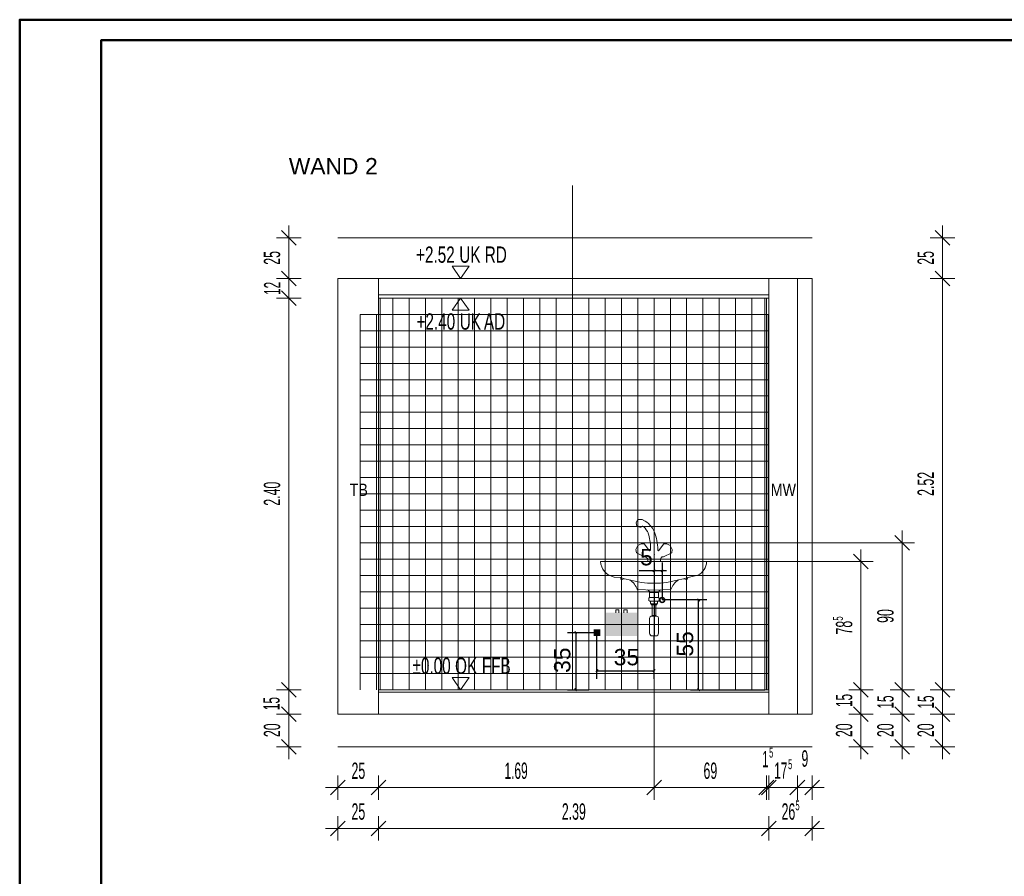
# Model space of a CAD drawing. Extents: x -781 to -156, y -1257 to -37.
# Tile 4 of 5: x -596 to -354, y -247 to -37. Entities that reach past the tile are written whole.
import ezdxf
from ezdxf.lldxf.tags import DXFTag

# ---------------------------------------------------------------- set-up
doc = ezdxf.new("R2010")
doc.units = 0
doc.layers.get('0').update_dxf_attribs({"lineweight": 35})
doc.layers.add('D-305 Wandabwicklung barrierefrei', color=7, linetype='Continuous', lineweight=25)
doc.layers.add('PLAN_D-305 Fliesenspiegel WC barrierefrei', color=7, linetype='Continuous', lineweight=25)
for name, color, linetype, lineweight, true_color in [('Rahmen', 7, 'Continuous', 35, 0x009900), ('S_Durchlauferhitzer', 7, 'Continuous', 18, 0xb2b200), ('S_Kaltwasser', 7, 'Continuous', 35, 0x005e00), ('S_Steckdose', 5, 'Continuous', 25, 0x0000ff), ('X_Mass', 1, 'Continuous', 25, 0xff0000)]:
    doc.layers.add(name, color=color, linetype=linetype, lineweight=lineweight, true_color=true_color)
doc.styles.get("Standard").update_dxf_attribs({"font": 'arial.ttf'})
tags = doc.linetypes.add('STRICHPUNKT2_S5', pattern=[0.25, 0.2, -0.025, 0, -0.025]).pattern_tags.tags
tags[10:11] = [DXFTag(74, 4), DXFTag(75, 0), DXFTag(340, '0'), DXFTag(46, 1.0), DXFTag(50, 0.0), DXFTag(44, 0.0), DXFTag(45, 0.0)]
tags[8:9] = [DXFTag(74, 4), DXFTag(75, 0), DXFTag(340, '0'), DXFTag(46, 1.0), DXFTag(50, 0.0), DXFTag(44, 0.0), DXFTag(45, 0.0)]
tags[6:7] = [DXFTag(74, 4), DXFTag(75, 0), DXFTag(340, '0'), DXFTag(46, 1.0), DXFTag(50, 0.0), DXFTag(44, 0.0), DXFTag(45, 0.0)]
tags[4:5] = [DXFTag(74, 4), DXFTag(75, 0), DXFTag(340, '0'), DXFTag(46, 1.0), DXFTag(50, 0.0), DXFTag(44, 0.0), DXFTag(45, 0.0)]
tags = doc.linetypes.add('VERDECKT2_S2', pattern=[0.0675, 0.05, -0.0175]).pattern_tags.tags
tags[6:7] = [DXFTag(74, 4), DXFTag(75, 0), DXFTag(340, '0'), DXFTag(46, 1.0), DXFTag(50, 0.0), DXFTag(44, 0.0), DXFTag(45, 0.0)]
tags[4:5] = [DXFTag(74, 4), DXFTag(75, 0), DXFTag(340, '0'), DXFTag(46, 1.0), DXFTag(50, 0.0), DXFTag(44, 0.0), DXFTag(45, 0.0)]

# ---------------------------------------------------------------- blocks, each defined once
blk = doc.blocks.new('Maß-A07E9OGFVH', base_point=(-438.02, -201.61))
at = {"color": 0, "linetype": 'ByBlock', "lineweight": -2, "ltscale": 0.25}
for p, q in [((-427.1, -179.35), (-438.02, -179.35)), ((-429.37, -179.08), (-428.83, -179.61)), ((-429.1, -201.35), (-429.1, -179.35)), ((-431.1, -201.35), (-412.89, -201.35)), ((-429.37, -201.08), (-428.83, -201.61))]:
    blk.add_line(p, q, dxfattribs=at)
at = {"color": 0, "linetype": 'ByBlock', "lineweight": -2, "ltscale": 0.25, "insert": (-434.43, -193.23), "char_height": 4, "attachment_point": 1, "rotation": 90}
blk.add_mtext('{\\fArial;55}', dxfattribs=at)
blk = doc.blocks.new('Maß-A07E9OGHVH', base_point=(-443.66, -188.16))
at = {"color": 0, "linetype": 'ByBlock', "lineweight": -2, "ltscale": 0.25}
for p, q in [((-440.02, -170.2), (-440.02, -188.16)), ((-438.02, -170.2), (-438.02, -179.35)), ((-436.96, -172.2), (-443.66, -172.2)), ((-439.76, -171.93), (-440.29, -172.47)), ((-437.76, -171.93), (-438.29, -172.47))]:
    blk.add_line(p, q, dxfattribs=at)
at = {"color": 0, "linetype": 'ByBlock', "lineweight": -2, "ltscale": 0.25, "insert": (-443.43, -166.87), "char_height": 4, "attachment_point": 1}
blk.add_mtext('{\\fArial;5}', dxfattribs=at)
blk = doc.blocks.new('Maß-A07E9OGJVH', base_point=(-464.53, -201.61))
at = {"color": 0, "linetype": 'ByBlock', "lineweight": -2, "ltscale": 0.25}
for p, q in [((-461.2, -187.35), (-454.02, -187.35)), ((-458.93, -187.61), (-459.47, -187.08)), ((-459.2, -187.35), (-459.2, -201.35)), ((-461.2, -201.35), (-456.02, -201.35)), ((-458.93, -201.61), (-459.47, -201.08))]:
    blk.add_line(p, q, dxfattribs=at)
at = {"color": 0, "linetype": 'ByBlock', "lineweight": -2, "ltscale": 0.25, "insert": (-464.53, -197.23), "char_height": 4, "attachment_point": 1, "rotation": 90}
blk.add_mtext('{\\fArial;35}', dxfattribs=at)
blk = doc.blocks.new('Maß-A07E9OGLVH', base_point=(-454.29, -198.7))
at = {"color": 0, "linetype": 'ByBlock', "lineweight": -2, "ltscale": 0.25}
for p, q in [((-454.02, -198.7), (-454.02, -187.35)), ((-440.02, -198.7), (-440.02, -188.16)), ((-453.76, -196.43), (-454.29, -196.97)), ((-454.02, -196.7), (-440.02, -196.7)), ((-439.76, -196.43), (-440.29, -196.97))]:
    blk.add_line(p, q, dxfattribs=at)
at = {"color": 0, "linetype": 'ByBlock', "lineweight": -2, "ltscale": 0.25, "insert": (-449.9, -191.37), "char_height": 4, "attachment_point": 1}
blk.add_mtext('{\\fArial;35}', dxfattribs=at)
blk = doc.blocks.new('Referenz-A07E9OGVVH', base_point=(-535.81, -409.95))
at = {"layer": 'D-305 Wandabwicklung barrierefrei', "color": 0, "linetype": 'STRICHPUNKT2_S5', "lineweight": 18, "ltscale": 0.18}
blk.add_line((-460.02, -201.35), (-460.02, -77.78), dxfattribs=at)
at = {"layer": 'D-305 Wandabwicklung barrierefrei', "color": 0, "lineweight": 13}
for p, q in [((-527.75, -92.35), (-531.35, -88.75)), ((-529.55, -90.55), (-529.55, -87.55)), ((-367.49, -92.35), (-371.09, -88.75)), ((-369.29, -90.55), (-369.29, -87.55)), ((-529.55, -90.55), (-532.55, -90.55)), ((-529.55, -90.55), (-526.55, -90.55)), ((-529.55, -100.55), (-529.55, -90.55)), ((-517.55, -90.55), (-401.29, -90.55)), ((-369.29, -90.55), (-372.29, -90.55)), ((-369.29, -90.55), (-366.29, -90.55)), ((-369.29, -100.55), (-369.29, -90.55)), ((-527.75, -102.35), (-531.35, -98.75)), ((-485.32, -97.55), (-489.52, -97.55)), ((-489.52, -97.55), (-487.42, -100.55)), ((-487.42, -100.55), (-485.32, -97.55)), ((-367.49, -102.35), (-371.09, -98.75)), ((-529.55, -100.55), (-532.55, -100.55)), ((-529.55, -100.55), (-526.55, -100.55)), ((-529.55, -105.35), (-529.55, -100.55)), ((-517.55, -100.55), (-401.29, -100.55)), ((-517.55, -100.55), (-517.55, -207.35)), ((-507.55, -100.55), (-507.55, -207.35)), ((-411.89, -100.55), (-411.89, -207.35)), ((-404.89, -100.55), (-404.89, -207.35)), ((-401.29, -100.55), (-401.29, -207.35)), ((-369.29, -100.55), (-372.29, -100.55)), ((-369.29, -100.55), (-366.29, -100.55)), ((-369.29, -184.65), (-369.29, -100.55)), ((-527.75, -107.15), (-531.35, -103.55)), ((-529.55, -105.35), (-532.55, -105.35)), ((-529.55, -105.35), (-526.55, -105.35)), ((-529.55, -201.35), (-529.55, -105.35)), ((-411.89, -104.55), (-507.55, -104.55)), ((-411.89, -105.35), (-507.55, -105.35)), ((-507.15, -105.35), (-507.15, -201.35)), ((-504.02, -201.35), (-504.02, -105.35)), ((-500.02, -201.35), (-500.02, -105.35)), ((-496.02, -201.35), (-496.02, -105.35)), ((-492.02, -201.35), (-492.02, -105.35)), ((-489.52, -108.35), (-487.42, -105.35)), ((-488.02, -201.35), (-488.02, -105.35)), ((-487.42, -105.35), (-485.32, -108.35)), ((-484.02, -201.35), (-484.02, -105.35)), ((-480.02, -201.35), (-480.02, -105.35)), ((-476.02, -201.35), (-476.02, -105.35)), ((-472.02, -201.35), (-472.02, -105.35)), ((-468.02, -201.35), (-468.02, -105.35)), ((-464.02, -201.35), (-464.02, -105.35)), ((-460.02, -201.35), (-460.02, -105.35)), ((-456.02, -201.35), (-456.02, -105.35)), ((-452.02, -201.35), (-452.02, -105.35)), ((-448.02, -201.35), (-448.02, -105.35)), ((-444.02, -201.35), (-444.02, -105.35)), ((-440.02, -201.35), (-440.02, -105.35)), ((-436.02, -201.35), (-436.02, -105.35)), ((-432.02, -201.35), (-432.02, -105.35)), ((-428.02, -201.35), (-428.02, -105.35)), ((-424.02, -201.35), (-424.02, -105.35)), ((-420.02, -201.35), (-420.02, -105.35)), ((-416.02, -201.35), (-416.02, -105.35)), ((-412.89, -105.35), (-412.89, -201.35)), ((-412.49, -105.35), (-412.49, -201.35)), ((-485.32, -108.35), (-489.52, -108.35)), ((-512.02, -201.35), (-512.02, -109.35)), ((-412.02, -109.35), (-512.02, -109.35)), ((-508.02, -201.35), (-508.02, -109.35)), ((-412.02, -201.35), (-412.02, -109.35)), ((-412.02, -113.35), (-512.02, -113.35)), ((-412.02, -117.35), (-512.02, -117.35)), ((-412.02, -121.35), (-512.02, -121.35)), ((-412.02, -125.35), (-512.02, -125.35)), ((-412.02, -129.35), (-512.02, -129.35)), ((-460.02, -129.35), (-420.02, -129.35)), ((-420.02, -129.35), (-420.02, -165.35)), ((-412.02, -133.35), (-512.02, -133.35)), ((-460.02, -165.35), (-460.02, -133.35)), ((-412.02, -137.35), (-512.02, -137.35)), ((-412.02, -141.35), (-512.02, -141.35)), ((-412.02, -145.35), (-512.02, -145.35)), ((-412.02, -149.35), (-512.02, -149.35)), ((-412.02, -153.35), (-512.02, -153.35)), ((-412.02, -157.35), (-512.02, -157.35)), ((-412.02, -161.35), (-512.02, -161.35)), ((-444.05, -159.74), (-444.4, -160.44)), ((-444.4, -160.44), (-444.4, -160.51)), ((-444.34, -160.8), (-444.4, -160.51)), ((-444.01, -159.67), (-444.05, -159.74)), ((-443.91, -159.64), (-444.01, -159.67)), ((-442.96, -161.36), (-442.89, -161.3)), ((-442.55, -161.35), (-442.96, -161.35)), ((-377.37, -167.15), (-380.97, -163.55)), ((-379.17, -165.35), (-379.17, -162.35)), ((-412.02, -165.35), (-512.02, -165.35)), ((-440.91, -165.35), (-460.02, -165.35)), ((-443.98, -166.01), (-444.46, -166.96)), ((-443.15, -165.59), (-443.98, -166.01)), ((-442.43, -165.57), (-443.15, -165.59)), ((-441.11, -167.31), (-442.43, -165.57)), ((-440.85, -166.42), (-440.9, -167.17)), ((-420.02, -165.35), (-439.23, -165.35)), ((-438.91, -167.31), (-437.58, -165.57)), ((-437.58, -165.57), (-436.86, -165.59)), ((-436.86, -165.59), (-436.03, -166.01)), ((-436.03, -166.01), (-435.55, -166.96)), ((-379.17, -165.35), (-382.17, -165.35)), ((-379.17, -165.35), (-376.17, -165.35)), ((-379.17, -201.27), (-379.17, -165.35)), ((-444.46, -166.96), (-444.33, -167.84)), ((-444.33, -167.84), (-442.32, -168.8)), ((-441.91, -168.77), (-441.91, -168.96)), ((-441.11, -167.31), (-440.9, -167.17)), ((-439.92, -168.26), (-439.92, -168.22)), ((-439.09, -166.98), (-439.11, -167.17)), ((-438.91, -167.31), (-439.11, -167.17)), ((-438.1, -168.77), (-438.1, -168.96)), ((-435.68, -167.84), (-437.69, -168.8)), ((-435.55, -166.96), (-435.68, -167.84)), ((-387.49, -171.75), (-391.09, -168.15)), ((-389.29, -169.95), (-389.29, -166.95)), ((-412.02, -169.35), (-512.02, -169.35)), ((-453.12, -169.95), (-453.12, -169.95)), ((-427.13, -169.95), (-453.12, -169.95)), ((-441.54, -169.3), (-441.54, -169.95)), ((-438.47, -169.95), (-441.54, -169.95)), ((-438.47, -169.3), (-438.47, -169.95)), ((-389.29, -169.95), (-392.29, -169.95)), ((-389.29, -169.95), (-386.29, -169.95)), ((-389.29, -201.35), (-389.29, -169.95)), ((-412.02, -173.35), (-512.02, -173.35)), ((-450, -173.67), (-449.8, -173.74)), ((-449.8, -173.74), (-448.27, -173.87)), ((-431.34, -173.74), (-431.77, -173.87)), ((-429.28, -173.31), (-431.34, -173.74)), ((-448.27, -173.87), (-447.26, -174.16)), ((-448.24, -173.87), (-448.05, -174.42)), ((-447.26, -174.16), (-445.69, -174.52)), ((-445.96, -174.46), (-444.63, -174.76)), ((-444.63, -174.76), (-443.09, -175.06)), ((-443.09, -175.06), (-441.63, -175.2)), ((-441.63, -175.2), (-440.02, -175.25)), ((-438.4, -175.2), (-440.02, -175.25)), ((-436.94, -175.06), (-438.4, -175.2)), ((-435.41, -174.76), (-436.94, -175.06)), ((-434.34, -174.52), (-435.41, -174.76)), ((-432.78, -174.16), (-434.34, -174.52)), ((-431.77, -173.87), (-432.78, -174.16)), ((-431.77, -173.87), (-431.96, -174.42)), ((-412.02, -177.35), (-512.02, -177.35)), ((-444.14, -176.81), (-440, -176.96)), ((-441.12, -177.54), (-441.12, -178.78)), ((-438.93, -177.54), (-441.12, -177.54)), ((-435.86, -176.81), (-440, -176.96)), ((-438.93, -177.54), (-438.93, -178.78)), ((-441.28, -178.95), (-441.12, -178.78)), ((-441.28, -178.95), (-441.28, -179.52)), ((-441.28, -179.52), (-441.08, -179.68)), ((-440.02, -178.78), (-441.12, -178.78)), ((-438.93, -178.78), (-441.12, -178.78)), ((-441.08, -179.68), (-440.02, -179.68)), ((-440.87, -179.68), (-440.87, -180.13)), ((-440.87, -180.13), (-440.74, -180.3)), ((-440.74, -180.3), (-440.74, -180.55)), ((-440.74, -180.3), (-439.31, -180.3)), ((-440.74, -180.55), (-440.02, -180.55)), ((-440.47, -183.19), (-440.47, -180.55)), ((-440.02, -178.78), (-438.93, -178.78)), ((-438.96, -179.68), (-440.02, -179.68)), ((-439.31, -180.55), (-440.02, -180.55)), ((-439.31, -180.55), (-440.02, -180.55)), ((-439.57, -183.19), (-439.57, -180.55)), ((-439.17, -180.13), (-439.31, -180.3)), ((-439.31, -180.3), (-439.31, -180.55)), ((-439.17, -179.68), (-439.17, -180.13)), ((-438.76, -179.52), (-438.96, -179.68)), ((-438.93, -178.78), (-438.76, -178.95)), ((-438.76, -178.95), (-438.76, -179.52)), ((-412.02, -181.35), (-512.02, -181.35)), ((-440.74, -183.32), (-440.02, -183.32)), ((-440.02, -183.19), (-440.47, -183.19)), ((-440.02, -183.19), (-439.57, -183.19)), ((-439.31, -183.32), (-440.02, -183.32)), ((-412.02, -185.35), (-512.02, -185.35)), ((-441.11, -187.52), (-441.11, -183.79)), ((-438.93, -187.52), (-438.93, -183.79)), ((-369.29, -201.35), (-369.29, -184.65)), ((-440.47, -188.16), (-440.02, -188.16)), ((-439.57, -188.16), (-440.02, -188.16)), ((-412.02, -189.35), (-512.02, -189.35)), ((-412.02, -193.35), (-512.02, -193.35)), ((-412.02, -197.35), (-512.02, -197.35)), ((-527.75, -203.15), (-531.35, -199.55)), ((-485.32, -198.35), (-489.52, -198.35)), ((-489.52, -198.35), (-487.42, -201.35)), ((-487.42, -201.35), (-485.32, -198.35)), ((-387.49, -203.15), (-391.09, -199.55)), ((-377.37, -203.15), (-380.97, -199.55)), ((-367.49, -203.15), (-371.09, -199.55)), ((-529.55, -201.35), (-532.55, -201.35)), ((-529.55, -201.35), (-526.55, -201.35)), ((-529.55, -207.35), (-529.55, -201.35)), ((-507.55, -201.35), (-411.89, -201.35)), ((-507.55, -201.95), (-411.89, -201.95)), ((-389.29, -201.35), (-392.29, -201.35)), ((-389.29, -201.35), (-386.29, -201.35)), ((-389.29, -206.2), (-389.29, -201.35)), ((-379.17, -201.35), (-382.17, -201.35)), ((-379.17, -201.35), (-379.17, -201.27)), ((-379.17, -201.35), (-376.17, -201.35)), ((-379.17, -207.35), (-379.17, -201.35)), ((-369.29, -201.35), (-372.29, -201.35)), ((-369.29, -201.35), (-366.29, -201.35)), ((-369.29, -207.35), (-369.29, -201.35)), ((-529.55, -207.35), (-532.55, -207.35)), ((-527.75, -209.15), (-531.35, -205.55)), ((-529.55, -207.35), (-526.55, -207.35)), ((-529.55, -213.51), (-529.55, -207.35)), ((-517.55, -207.35), (-401.29, -207.35)), ((-389.29, -207.35), (-392.29, -207.35)), ((-387.49, -209.15), (-391.09, -205.55)), ((-389.29, -207.35), (-389.29, -206.2)), ((-389.29, -207.35), (-386.29, -207.35)), ((-389.29, -215.35), (-389.29, -207.35)), ((-379.17, -207.35), (-382.17, -207.35)), ((-377.37, -209.15), (-380.97, -205.55)), ((-379.17, -207.35), (-376.17, -207.35)), ((-379.17, -215.35), (-379.17, -207.35)), ((-369.29, -207.35), (-372.29, -207.35)), ((-367.49, -209.15), (-371.09, -205.55)), ((-369.29, -207.35), (-366.29, -207.35)), ((-369.29, -215.35), (-369.29, -207.35)), ((-527.75, -217.15), (-531.35, -213.55)), ((-529.55, -215.35), (-529.55, -213.51)), ((-387.49, -217.15), (-391.09, -213.55)), ((-377.37, -217.15), (-380.97, -213.55)), ((-367.49, -217.15), (-371.09, -213.55)), ((-529.55, -215.35), (-532.55, -215.35)), ((-529.55, -215.35), (-526.55, -215.35)), ((-529.55, -215.35), (-529.55, -218.35)), ((-517.55, -215.35), (-401.29, -215.35)), ((-389.29, -215.35), (-392.29, -215.35)), ((-389.29, -215.35), (-386.29, -215.35)), ((-389.29, -215.35), (-389.29, -218.35)), ((-379.17, -215.35), (-382.17, -215.35)), ((-379.17, -215.35), (-376.17, -215.35)), ((-379.17, -215.35), (-379.17, -218.35)), ((-369.29, -215.35), (-372.29, -215.35)), ((-369.29, -215.35), (-366.29, -215.35)), ((-369.29, -215.35), (-369.29, -218.35)), ((-519.35, -227.15), (-515.75, -223.55)), ((-517.55, -225.35), (-517.55, -222.35)), ((-509.35, -227.15), (-505.75, -223.55)), ((-507.55, -225.35), (-507.55, -222.35)), ((-441.82, -227.15), (-438.22, -223.55)), ((-440.02, -225.35), (-440.02, -222.35)), ((-414.29, -227.15), (-410.69, -223.55)), ((-413.69, -227.15), (-410.09, -223.55)), ((-412.49, -225.35), (-412.49, -222.35)), ((-411.89, -225.35), (-411.89, -222.35)), ((-406.69, -227.15), (-403.09, -223.55)), ((-404.89, -225.35), (-404.89, -222.35)), ((-403.09, -227.15), (-399.49, -223.55)), ((-401.29, -225.35), (-401.29, -222.35)), ((-517.55, -225.35), (-520.55, -225.35)), ((-517.55, -225.35), (-517.55, -228.35)), ((-517.55, -225.35), (-507.55, -225.35)), ((-507.55, -225.35), (-507.55, -228.35)), ((-507.55, -225.35), (-440.02, -225.35)), ((-440.02, -225.35), (-440.02, -228.35)), ((-440.02, -225.35), (-412.49, -225.35)), ((-412.49, -225.35), (-412.49, -228.35)), ((-412.49, -225.35), (-411.89, -225.35)), ((-411.89, -225.35), (-411.89, -228.35)), ((-411.89, -225.35), (-404.89, -225.35)), ((-404.89, -225.35), (-404.89, -228.35)), ((-404.89, -225.35), (-401.29, -225.35)), ((-401.29, -225.35), (-401.29, -228.35)), ((-401.29, -225.35), (-398.29, -225.35)), ((-519.35, -237.15), (-515.75, -233.55)), ((-517.55, -235.35), (-517.55, -232.35)), ((-509.35, -237.15), (-505.75, -233.55)), ((-507.55, -235.35), (-507.55, -232.35)), ((-413.69, -237.15), (-410.09, -233.55)), ((-411.89, -235.35), (-411.89, -232.35)), ((-403.09, -237.15), (-399.49, -233.55)), ((-401.29, -235.35), (-401.29, -232.35)), ((-517.55, -235.35), (-520.55, -235.35)), ((-517.55, -235.35), (-517.55, -238.35)), ((-517.55, -235.35), (-507.55, -235.35)), ((-507.55, -235.35), (-507.55, -238.35)), ((-507.55, -235.35), (-411.89, -235.35)), ((-411.89, -235.35), (-411.89, -238.35)), ((-411.89, -235.35), (-401.29, -235.35)), ((-401.29, -235.35), (-401.29, -238.35)), ((-401.29, -235.35), (-398.29, -235.35))]:
    blk.add_line(p, q, dxfattribs=at)
at = {"layer": 'D-305 Wandabwicklung barrierefrei', "color": 0, "lineweight": -2}
for p, q in [((-487.42, -100.55), (-487.42, -100.55)), ((-487.42, -100.55), (-487.42, -100.55)), ((-487.42, -100.55), (-487.42, -100.55)), ((-487.42, -100.55), (-487.42, -100.55)), ((-487.42, -105.35), (-487.42, -105.35)), ((-487.42, -105.35), (-487.42, -105.35)), ((-487.42, -105.35), (-487.42, -105.35)), ((-487.42, -105.35), (-487.42, -105.35)), ((-487.42, -201.35), (-487.42, -201.35)), ((-487.42, -201.35), (-487.42, -201.35)), ((-487.42, -201.35), (-487.42, -201.35)), ((-487.42, -201.35), (-487.42, -201.35))]:
    blk.add_line(p, q, dxfattribs=at)
at = {"layer": 'D-305 Wandabwicklung barrierefrei', "color": 0, "linetype": 'VERDECKT2_S2', "lineweight": 13, "ltscale": 0.13}
for p, q in [((-379.17, -165.35), (-428.02, -165.35)), ((-389.29, -169.95), (-427.13, -169.95)), ((-440.02, -227.35), (-440.02, -189.7))]:
    blk.add_line(p, q, dxfattribs=at)
at = {"layer": 'D-305 Wandabwicklung barrierefrei', "color": 0, "lineweight": 13}
for centre, major_axis, ratio, start_param, end_param in [((-443.63, -161.03), (0.699, -0.266), 0.583946, 3.226967, 6.306831), ((-443.48, -161.74), (0.85, 1.97), 1, 0, 0.609938), ((-442.75, -161.49), (0.173, 0.166), 1, 0, 1.465578), ((-445.02, -164.7), (5.09, 2), 1, 0, 0.747553), ((-446.51, -165.2), (5.1, 2.11), 1, 0, 0.384026), ((-454.02, -166.91), (13.16, 0.49), 1, 0, 0.257004), ((-441.32, -162.97), (1.3, 0.52), 1, 0, 0.000175), ((-451.95, -167.25), (12.85, 0.27), 1, 0, 0.340776), ((-442.36, -167.52), (0.04, -1.27), 1, 0, 0.31628), ((-437.65, -167.52), (-0.44, -1.2), 1, 0, 0.316284), ((-449.13, -169.76), (-4, -0.19), 1, 0, 1.302452), ((-441.93, -169.36), (0.392, 0.056), 1, 0, 1.37346), ((-438.08, -169.36), (-0.022, 0.395), 1, 0, 1.37346), ((-431.12, -169.76), (1.84, -3.55), 1, 0, 1.044999), ((-446.62, -177.52), (-0.61, 3.36), 1, 0, 0.250813), ((-448.17, -178.05), (4.03, 1.23), 1, 0, 0.722851), ((-431.84, -178.05), (-2.19, 3.6), 1, 0, 0.728196), ((-433.39, -177.52), (1.43, 3.1), 1, 0, 0.25084), ((-441.76, -177.54), (0.64, 0), 1, 0, 1.536415), ((-438.29, -177.54), (-0.022, 0.64), 1, 0, 1.536415), ((-440.63, -183.79), (-0.102, 0.469), 1, 0, 1.356661), ((-439.41, -183.79), (0.48, 0), 1, 0, 1.356661), ((-440.47, -187.52), (-0.64, 0), 1, 0, 1.570796), ((-439.57, -187.52), (0, -0.64), 1, 0, 1.570796)]:
    blk.add_ellipse(centre, major_axis=major_axis, ratio=ratio, start_param=start_param, end_param=end_param, dxfattribs=at)
at = {"layer": 'D-305 Wandabwicklung barrierefrei', "color": 0, "lineweight": 35, "attachment_point": 1, "rotation": 90}
for s, insert, char_height in [('{\\W0.66;\\fArial Narrow;25}', (-535.68, -97.18), 4), ('{\\W0.66;\\fArial Narrow;25}', (-375.43, -97.18), 4), ('{\\W0.63;\\fArial Narrow;12}', (-535.62, -104.57), 4), ('{\\W0.66;\\fArial Narrow;2.52}', (-375.43, -153.84), 4), ('{\\W0.66;\\fArial Narrow;2.40}', (-535.68, -156.25), 4), ('{\\W0.65;\\fArial Narrow;5}', (-396.13, -184.42), 2.4), ('{\\W0.66;\\fArial Narrow;90}', (-385.3, -184.97), 4), ('{\\W0.66;\\fArial Narrow;78}', (-395.43, -187.82), 4), ('{\\W0.63;\\fArial Narrow;15}', (-535.81, -206.36), 4), ('{\\W0.63;\\fArial Narrow;15}', (-395.43, -205.6), 4), ('{\\W0.63;\\fArial Narrow;15}', (-385.3, -205.98), 4), ('{\\W0.63;\\fArial Narrow;15}', (-375.43, -205.98), 4), ('{\\W0.66;\\fArial Narrow;20}', (-535.68, -212.97), 4), ('{\\W0.66;\\fArial Narrow;20}', (-395.43, -212.97), 4), ('{\\W0.66;\\fArial Narrow;20}', (-385.3, -212.97), 4), ('{\\W0.66;\\fArial Narrow;20}', (-375.43, -212.97), 4)]:
    blk.add_mtext(s, dxfattribs=dict(at, insert=insert, char_height=char_height))
at = {"layer": 'D-305 Wandabwicklung barrierefrei', "color": 0, "lineweight": 35, "attachment_point": 1}
for s, insert, char_height in [('{\\W0.67;\\fArial;+2.52}', (-498.35, -92.69), 4), ('{\\W0.67;\\fArial;UK}', (-487.75, -92.69), 4), ('{\\W0.67;\\fArial;RD}', (-481.51, -92.69), 4), ('{\\W0.67;\\fArial;+2.40}', (-498.24, -109.09), 4), ('{\\W0.67;\\fArial;UK}', (-487.64, -109.09), 4), ('{\\W0.67;\\fArial;AD}', (-481.71, -109.09), 4), ('{\\W0.67;\\fArial;±0.00}', (-499.21, -193.49), 4), ('{\\W0.67;\\fArial;OK}', (-488.79, -193.49), 4), ('{\\W0.67;\\fArial;FFB}', (-482.23, -193.49), 4), ('{\\W0.6;\\fArial Narrow;1}', (-413.51, -216.35), 4), ('{\\W0.65;\\fArial Narrow;5}', (-411.82, -215.58), 2.4), ('{\\W0.65;\\fArial Narrow;9}', (-403.87, -216.22), 4), ('{\\W0.66;\\fArial Narrow;25}', (-514.18, -219.22), 4), ('{\\W0.64;\\fArial Narrow;1.69}', (-476.69, -219.22), 4), ('{\\W0.66;\\fArial Narrow;69}', (-427.89, -219.22), 4), ('{\\W0.63;\\fArial Narrow;17}', (-410.56, -219.19), 4), ('{\\W0.65;\\fArial Narrow;5}', (-407.17, -218.42), 2.4), ('{\\W0.66;\\fArial Narrow;25}', (-514.18, -229.22), 4), ('{\\W0.66;\\fArial Narrow;2.39}', (-462.62, -229.22), 4), ('{\\W0.66;\\fArial Narrow;26}', (-408.76, -229.22), 4), ('{\\W0.65;\\fArial Narrow;5}', (-405.37, -228.51), 2.4)]:
    blk.add_mtext(s, dxfattribs=dict(at, insert=insert, char_height=char_height))
at = {"layer": 'D-305 Wandabwicklung barrierefrei', "color": 0, "lineweight": -2, "char_height": 3, "attachment_point": 1}
for s, insert in [('{\\W0.83;\\fArial;TB}', (-514.61, -150.85)), ('{\\W0.83;\\fArial;MW}', (-411.4, -150.85))]:
    blk.add_mtext(s, dxfattribs=dict(at, insert=insert))
at = {"layer": 'PLAN_D-305 Fliesenspiegel WC barrierefrei', "color": 0, "lineweight": 35, "char_height": 4, "attachment_point": 1}
for s, insert in [('{\\fArial;WAND}', (-529.55, -71.01)), ('{\\fArial;2}', (-510.85, -71.01))]:
    blk.add_mtext(s, dxfattribs=dict(at, insert=insert))
blk = doc.blocks.new('Kreis-A07E9OGZVH', base_point=(-438.62, -179.95))
at = {"color": 0, "linetype": 'ByBlock', "lineweight": -2, "ltscale": 0.35}
blk.add_circle((-438.02, -179.35), 0.6, dxfattribs=at)
blk = doc.blocks.new('Polylinie-A07E9OH1VH', base_point=(-449.41, -182.47))
at = {"color": 0, "linetype": 'ByBlock', "lineweight": -2, "ltscale": 0.18}
for p, q in [((-448.61, -181.81), (-449.41, -181.81)), ((-449.41, -181.81), (-449.41, -182.47)), ((-448.61, -182.47), (-448.61, -181.81))]:
    blk.add_line(p, q, dxfattribs=at)
blk = doc.blocks.new('Polylinie-A07E9OH3VH', base_point=(-447.41, -182.47))
at = {"color": 0, "linetype": 'ByBlock', "lineweight": -2, "ltscale": 0.18}
for p, q in [((-447.41, -182.47), (-447.41, -181.81)), ((-447.41, -181.81), (-446.61, -181.81)), ((-446.61, -181.81), (-446.61, -182.47))]:
    blk.add_line(p, q, dxfattribs=at)
blk = doc.blocks.new('Polygon-A07E9OH5VH', base_point=(-451.81, -188.21))
at = {"color": 0, "linetype": 'ByBlock', "lineweight": -2, "ltscale": 0.18}
blk.add_solid([(-451.81, -182.49), (-444.21, -182.49), (-451.81, -188.21), (-444.21, -188.21)], dxfattribs=at)
blk = doc.blocks.new('Polygon-A07E9OH7VH', base_point=(-454.82, -188.15))
at = {"color": 0, "linetype": 'ByBlock', "lineweight": -2, "ltscale": 0.25}
blk.add_solid([(-454.82, -186.55), (-453.22, -186.55), (-454.82, -188.15), (-453.22, -188.15)], dxfattribs=at)
blk = doc.blocks.new('Schraffur-A07E9OH9VH', base_point=(-454.2, -187.39))
at = {"linetype": 'ByBlock', "lineweight": -2, "ltscale": 0.25}
blk.add_hatch(color=0, dxfattribs=at).paths.add_polyline_path([(-454.12, -187.35), (-454.13, -187.36), (-454.13, -187.37), (-454.14, -187.38), (-454.14, -187.38), (-454.15, -187.39), (-454.16, -187.39), (-454.17, -187.39), (-454.18, -187.38), (-454.19, -187.38), (-454.2, -187.37), (-454.2, -187.36), (-454.2, -187.35), (-454.2, -187.34), (-454.2, -187.33), (-454.19, -187.32), (-454.18, -187.31), (-454.17, -187.31), (-454.16, -187.31), (-454.15, -187.31), (-454.14, -187.31), (-454.14, -187.32), (-454.13, -187.33), (-454.13, -187.34)])
blk = doc.blocks.new('Schraffur-A07E9OHBVH', base_point=(-453.92, -187.39))
at = {"linetype": 'ByBlock', "lineweight": -2, "ltscale": 0.25}
blk.add_hatch(color=0, dxfattribs=at).paths.add_polyline_path([(-453.92, -187.35), (-453.92, -187.34), (-453.91, -187.33), (-453.91, -187.32), (-453.9, -187.31), (-453.89, -187.31), (-453.88, -187.31), (-453.87, -187.31), (-453.86, -187.31), (-453.85, -187.32), (-453.84, -187.33), (-453.84, -187.34), (-453.84, -187.35), (-453.84, -187.36), (-453.84, -187.37), (-453.85, -187.38), (-453.86, -187.38), (-453.87, -187.39), (-453.88, -187.39), (-453.89, -187.39), (-453.9, -187.38), (-453.91, -187.38), (-453.91, -187.37), (-453.92, -187.36)])
blk = doc.blocks.new('Kreis-A07E9OHDVH', base_point=(-453.92, -187.39))
at = {"color": 0, "linetype": 'ByBlock', "lineweight": -2, "ltscale": 0.25}
blk.add_circle((-453.88, -187.35), 0.04, dxfattribs=at)
blk = doc.blocks.new('Kreis-A07E9OHFVH', base_point=(-454.42, -187.75))
at = {"color": 0, "linetype": 'ByBlock', "lineweight": -2, "ltscale": 0.25}
blk.add_circle((-454.02, -187.35), 0.4, dxfattribs=at)
blk = doc.blocks.new('Kreis-A07E9OHHVH', base_point=(-454.2, -187.39))
at = {"color": 0, "linetype": 'ByBlock', "lineweight": -2, "ltscale": 0.25}
blk.add_circle((-454.16, -187.35), 0.04, dxfattribs=at)
blk = doc.blocks.new('Kreis-A07E9OHJVH', base_point=(-454.06, -187.39))
at = {"color": 0, "linetype": 'ByBlock', "lineweight": -2, "ltscale": 0.25}
blk.add_circle((-454.02, -187.35), 0.04, dxfattribs=at)
blk = doc.blocks.new('Polylinie-A07E9OHLVH', base_point=(-454.62, -187.95))
at = {"color": 0, "linetype": 'ByBlock', "lineweight": -2, "ltscale": 0.25}
for p, q in [((-454.62, -186.75), (-453.42, -186.75)), ((-454.62, -187.95), (-454.62, -186.75)), ((-453.42, -187.95), (-454.62, -187.95)), ((-453.42, -186.75), (-453.42, -187.95))]:
    blk.add_line(p, q, dxfattribs=at)

msp = doc.modelspace()

# ---------------------------------------------------------------- linework, layer by layer
at = {"layer": 'Rahmen', "lineweight": 50, "ltscale": 0.5}
for points in [[(-155.52, -457.1), (-155.52, -37.1), (-595.52, -37.1), (-595.52, -457.1), (-505.52, -457.1), (-255.52, -457.1), (-155.52, -457.1)], [(-160.52, -452.1), (-160.52, -42.1), (-575.52, -42.1), (-575.52, -452.1), (-510.52, -452.1), (-260.52, -452.1), (-160.52, -452.1)]]:
    msp.add_lwpolyline(points, close=True, dxfattribs=at)

# ---------------------------------------------------------------- block references
at = {"color": 251, "lineweight": 25, "ltscale": 0.25, "true_color": 0x585858}
msp.add_blockref('Referenz-A07E9OGVVH', (-535.81, -409.95), dxfattribs=at)
at = {"layer": 'S_Durchlauferhitzer', "ltscale": 0.18}
for name, p in [('Polygon-A07E9OH5VH', (-451.81, -188.21)), ('Polylinie-A07E9OH1VH', (-449.41, -182.47)), ('Polylinie-A07E9OH3VH', (-447.41, -182.47))]:
    msp.add_blockref(name, p, dxfattribs=at)
at = {"layer": 'S_Kaltwasser', "ltscale": 0.35}
msp.add_blockref('Kreis-A07E9OGZVH', (-438.62, -179.95), dxfattribs=at)
at = {"layer": 'S_Steckdose', "ltscale": 0.25}
msp.add_blockref('Polygon-A07E9OH7VH', (-454.82, -188.15), dxfattribs=at)
at = {"layer": 'S_Steckdose', "color": 8, "ltscale": 0.25, "true_color": 0x808080}
for name, p in [('Polylinie-A07E9OHLVH', (-454.62, -187.95)), ('Kreis-A07E9OHFVH', (-454.42, -187.75)), ('Schraffur-A07E9OH9VH', (-454.2, -187.39)), ('Kreis-A07E9OHHVH', (-454.2, -187.39)), ('Kreis-A07E9OHJVH', (-454.06, -187.39)), ('Schraffur-A07E9OHBVH', (-453.92, -187.39)), ('Kreis-A07E9OHDVH', (-453.92, -187.39))]:
    msp.add_blockref(name, p, dxfattribs=at)
at = {"layer": 'X_Mass', "ltscale": 0.25}
for name, p in [('Maß-A07E9OGHVH', (-443.66, -188.16)), ('Maß-A07E9OGFVH', (-438.02, -201.61)), ('Maß-A07E9OGJVH', (-464.53, -201.61)), ('Maß-A07E9OGLVH', (-454.29, -198.7))]:
    msp.add_blockref(name, p, dxfattribs=at)

doc.saveas('drawing.dxf')
